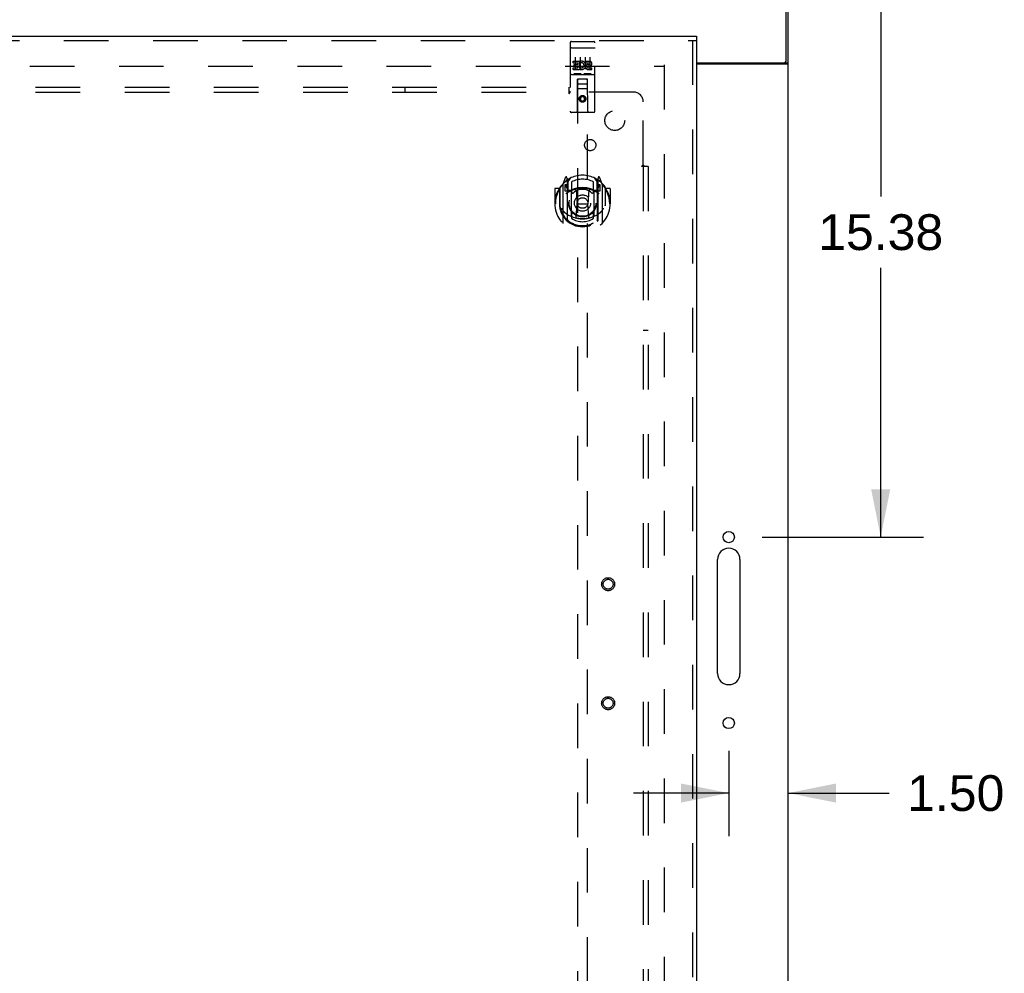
# Model space of a CAD drawing. Header units: inches. Extents: x 0 to 204, y 0 to 132.
# Tile 84 of 99: x 83 to 108, y 63 to 87. Entities that reach past the tile are written whole.
import ezdxf

# ---------------------------------------------------------------- set-up
doc = ezdxf.new("R2010")
doc.units = ezdxf.units.IN
doc.header["$LTSCALE"] = 11.243375
doc.header["$MEASUREMENT"] = 0
doc.linetypes.add('HIDDEN', pattern=[0.2, 0.1, -0.1])
doc.layers.get('0').update_dxf_attribs({"linetype": 'CONTINUOUS'})
for name, color, linetype in [('DEFAULT_2', 8, 'HIDDEN'), ('DIMENSIONS', 7, 'CONTINUOUS'), ('DOOR_ASSEMBLY', 7, 'CONTINUOUS'), ('SUBPANEL', 7, 'CONTINUOUS')]:
    doc.layers.add(name, color=color, linetype=linetype)
doc.styles.get("Standard").update_dxf_attribs({"font": 'arial.ttf'})
doc.dimstyles.new('DIMSTYLE_1', dxfattribs={"dimtxt": 0.901875, "dimasz": 1.2025, "dimexe": 0.09, "dimexo": 0.07, "dimgap": 0.0375, "dimtad": 0, "dimtih": 1, "dimtoh": 1, "dimzin": 4, "dimdsep": 46, "dimtxsty": 'Standard', "dimblk": '_FILLED', "dimblk1": '_FILLED', "dimblk2": '_FILLED', "dimcen": 0.09, "dimadec": 3, "dimazin": 1, "dimtfac": 1, "dimtdec": 3, "dimtofl": 0, "dimtmove": 0, "dimatfit": 3, "dimldrblk": '_FILLED', "dimfxl": 0, "dimtolj": 1, "dimtzin": 4, "dimarcsym": 0})

# ---------------------------------------------------------------- blocks, each defined once
blk = doc.blocks.new('_FILLED')
at = {"color": 0, "linetype": 'ByBlock'}
blk.add_solid([(0, 0), (-1, 0.2), (-1, -0.2)], dxfattribs=at)
blk = doc.blocks.new('*D13')
at = {"layer": 'DIMENSIONS', "color": 2, "linetype": 'Continuous'}
for p, q in [((102.959, 89.46), (105.641, 89.46)), ((104.559, 89.46), (104.559, 82.674)), ((104.559, 74.085), (104.559, 80.87)), ((101.571, 74.085), (105.641, 74.085))]:
    blk.add_line(p, q, dxfattribs=at)
at = {"layer": 'DIMENSIONS', "color": 2, "linetype": 'Continuous', "xscale": 1.2025, "yscale": 1.2025, "zscale": 1.2025}
for p, rotation in [((104.559, 89.46), 90), ((104.559, 74.085), 270)]:
    blk.add_blockref('_FILLED', p, dxfattribs=dict(at, rotation=rotation))
at = {"layer": 'DIMENSIONS', "color": 2, "linetype": 'Continuous', "insert": (104.559, 82.223), "char_height": 0.9019, "width": 3.15153, "attachment_point": 2, "line_spacing_factor": 0.9}
blk.add_mtext('15.38', dxfattribs=at)
blk = doc.blocks.new('*D14')
at = {"layer": 'DIMENSIONS', "color": 2, "linetype": 'Continuous'}
for p, q in [((100.729, 68.695), (100.729, 66.549)), ((100.729, 67.632), (98.324, 67.632)), ((102.229, 67.632), (104.773, 67.632))]:
    blk.add_line(p, q, dxfattribs=at)
at = {"layer": 'DIMENSIONS', "color": 2, "linetype": 'Continuous', "xscale": 1.2025, "yscale": 1.2025, "zscale": 1.2025}
blk.add_blockref('_FILLED', (100.729, 67.632), dxfattribs=at)
at = {"layer": 'DIMENSIONS', "color": 2, "linetype": 'Continuous', "xscale": 1.2025, "yscale": 1.2025, "zscale": 1.2025, "rotation": 180}
blk.add_blockref('_FILLED', (102.229, 67.632), dxfattribs=at)
at = {"layer": 'DIMENSIONS', "color": 2, "linetype": 'Continuous', "insert": (105.224, 68.083), "char_height": 0.9019, "width": 2.45082, "attachment_point": 1, "line_spacing_factor": 0.9}
blk.add_mtext('1.50', dxfattribs=at)

msp = doc.modelspace()

# ---------------------------------------------------------------- linework, layer by layer
at = {"color": 3, "linetype": 'Continuous'}
for p, q in [((102.177, 86.103), (102.177, 89.46)), ((102.229, 9.564), (102.229, 89.356)), ((99.916, 86.043), (102.117, 86.043)), ((99.916, 86.012), (102.188, 86.012)), ((100.448, 70.647), (100.448, 73.522)), ((101.01, 73.522), (101.01, 70.647))]:
    msp.add_line(p, q, dxfattribs=at)
at = {"color": 7, "linetype": 'Continuous'}
for p, q in [((102.125, 86.043), (102.125, 86.042)), ((102.125, 86.042), (102.229, 86.042))]:
    msp.add_line(p, q, dxfattribs=at)
msp.add_lwpolyline([(102.106, 86.012), (102.106, 86.013), (102.106, 86.014), (102.106, 86.016), (102.106, 86.018), (102.107, 86.02), (102.108, 86.021), (102.109, 86.023), (102.11, 86.025), (102.112, 86.026), (102.113, 86.028), (102.115, 86.029), (102.117, 86.03), (102.118, 86.032), (102.12, 86.033), (102.121, 86.035), (102.123, 86.036), (102.124, 86.038), (102.124, 86.039), (102.125, 86.041), (102.125, 86.042)], dxfattribs=at)
at = {"color": 3, "linetype": 'Continuous'}
msp.add_lwpolyline([(102.188, 86.012), (102.19, 86.013), (102.192, 86.015), (102.194, 86.016), (102.197, 86.018), (102.2, 86.019), (102.203, 86.021), (102.206, 86.022), (102.209, 86.024), (102.212, 86.025), (102.215, 86.027), (102.217, 86.028), (102.22, 86.03), (102.222, 86.031), (102.224, 86.033), (102.226, 86.035), (102.227, 86.036), (102.228, 86.038), (102.228, 86.039), (102.229, 86.041), (102.229, 86.042)], dxfattribs=at)
for centre in [(100.729, 74.085), (100.729, 69.397)]:
    msp.add_circle(centre, 0.141, dxfattribs=at)
for centre, radius, start, end in [((102.117, 86.103), 0.06, 270, 360), ((100.729, 73.522), 0.281, 0, 180), ((100.729, 70.647), 0.281, 180, 360)]:
    msp.add_arc(centre, radius, start, end, dxfattribs=at)
at = {"layer": 'DEFAULT_2', "color": 8, "linetype": 'HIDDEN'}
for p, q in [((65.118, 85.96), (99.09, 85.96)), ((99.104, 12.908), (99.104, 86.012))]:
    msp.add_line(p, q, dxfattribs=at)
at = {"layer": 'DOOR_ASSEMBLY', "color": 3, "linetype": 'Continuous'}
for p, q in [((63.729, 86.71), (99.916, 86.71)), ((99.916, 86.606), (99.916, 12.314))]:
    msp.add_line(p, q, dxfattribs=at)
at = {"layer": 'DOOR_ASSEMBLY', "color": 7, "linetype": 'Continuous'}
msp.add_line((99.916, 86.71), (99.916, 86.606), dxfattribs=at)
at = {"layer": 'DOOR_ASSEMBLY', "color": 8, "linetype": 'HIDDEN'}
for p, q in [((63.729, 86.606), (99.916, 86.606)), ((96.729, 86.547), (96.729, 84.822)), ((96.745, 86.418), (96.745, 86.418)), ((96.746, 86.418), (96.745, 86.418)), ((96.747, 86.418), (96.746, 86.418)), ((96.748, 86.418), (96.747, 86.418)), ((96.748, 86.419), (96.748, 86.418)), ((96.75, 86.419), (96.75, 86.419)), ((96.751, 86.419), (96.75, 86.419)), ((96.752, 86.419), (96.751, 86.419)), ((96.753, 86.419), (96.752, 86.419)), ((96.754, 86.419), (96.753, 86.419)), ((96.755, 86.419), (96.754, 86.419)), ((96.755, 86.419), (96.755, 86.419)), ((96.756, 86.419), (96.755, 86.419)), ((96.757, 86.419), (96.756, 86.419)), ((96.758, 86.419), (96.757, 86.419)), ((96.759, 86.419), (96.758, 86.419)), ((96.759, 86.577), (97.324, 86.577)), ((96.759, 86.419), (97.324, 86.419)), ((97.324, 86.419), (97.325, 86.419)), ((97.325, 86.419), (97.326, 86.419)), ((97.326, 86.419), (97.327, 86.419)), ((97.327, 86.419), (97.328, 86.419)), ((97.328, 86.419), (97.328, 86.419)), ((97.328, 86.419), (97.329, 86.419)), ((97.329, 86.419), (97.33, 86.419)), ((97.33, 86.419), (97.331, 86.419)), ((97.331, 86.419), (97.332, 86.419)), ((97.332, 86.419), (97.332, 86.419)), ((97.332, 86.419), (97.333, 86.419)), ((97.333, 86.419), (97.334, 86.419)), ((97.334, 86.419), (97.335, 86.418)), ((97.335, 86.418), (97.336, 86.418)), ((97.336, 86.418), (97.336, 86.418)), ((97.336, 86.418), (97.337, 86.418)), ((97.354, 84.822), (97.354, 86.547)), ((99.812, 86.606), (99.812, 12.314)), ((96.854, 86.186), (96.854, 85.88)), ((96.979, 86.186), (96.979, 85.88)), ((97.104, 86.186), (97.104, 85.88)), ((97.229, 86.186), (97.229, 85.88)), ((96.809, 86.042), (96.809, 86.084)), ((96.809, 86.084), (96.966, 86.084)), ((96.809, 86.042), (96.923, 86.042)), ((96.809, 85.871), (96.809, 85.913)), ((96.809, 85.913), (96.923, 85.913)), ((96.831, 85.957), (96.831, 85.999)), ((96.831, 85.999), (96.923, 85.999)), ((96.831, 85.957), (96.923, 85.957)), ((96.923, 85.999), (96.923, 86.042)), ((96.923, 85.913), (96.923, 85.957)), ((96.966, 85.907), (96.966, 86.084)), ((96.966, 85.907), (96.979, 85.925)), ((96.99, 86.036), (96.973, 86.075)), ((97.122, 86.042), (97.122, 86.084)), ((97.122, 86.084), (97.214, 86.084)), ((97.122, 86.042), (97.214, 86.042)), ((97.182, 85.957), (97.228, 85.957)), ((97.186, 85.998), (97.214, 85.998)), ((97.186, 85.913), (97.278, 85.913)), ((97.278, 85.871), (97.278, 85.913)), ((96.759, 85.749), (97.324, 85.749)), ((96.809, 85.871), (96.966, 85.871)), ((97.002, 85.765), (96.83, 85.765)), ((96.966, 85.871), (96.966, 85.883)), ((96.969, 85.882), (96.966, 85.883)), ((97.252, 85.765), (97.08, 85.765)), ((97.186, 85.871), (97.278, 85.871)), ((96.911, 84.822), (96.915, 85.632)), ((96.916, 85.632), (96.915, 85.632)), ((96.916, 85.632), (96.916, 51.63)), ((97.166, 85.632), (96.916, 85.632)), ((96.956, 85.507), (97.126, 85.507)), ((97.166, 51.63), (97.166, 85.632)), ((97.168, 85.632), (97.166, 85.632)), ((97.171, 84.822), (97.168, 85.632)), ((97.169, 85.382), (96.914, 85.382)), ((97.041, 85.204), (96.979, 85.168)), ((96.979, 85.168), (96.979, 85.096)), ((96.979, 85.168), (96.989, 85.162)), ((97.041, 85.192), (96.989, 85.162)), ((96.989, 85.162), (96.989, 85.101)), ((97.041, 85.204), (97.041, 85.192)), ((97.104, 85.168), (97.041, 85.204)), ((97.094, 85.162), (97.041, 85.192)), ((97.104, 85.168), (97.094, 85.162)), ((97.094, 85.101), (97.094, 85.162)), ((97.104, 85.096), (97.104, 85.168)), ((96.979, 85.096), (96.989, 85.101)), ((96.979, 85.096), (97.041, 85.06)), ((96.989, 85.101), (97.041, 85.071)), ((97.041, 85.071), (97.094, 85.101)), ((97.041, 85.06), (97.104, 85.096)), ((97.041, 85.06), (97.041, 85.071)), ((97.104, 85.096), (97.094, 85.101)), ((97.324, 84.792), (96.759, 84.792)), ((96.541, 82.972), (96.541, 82.004)), ((96.616, 83.158), (96.546, 82.982)), ((96.599, 82.967), (96.599, 82.817)), ((96.666, 82.967), (96.599, 82.967)), ((96.607, 82.959), (96.637, 82.913)), ((96.637, 83.078), (96.637, 83.078)), ((96.637, 83.078), (96.637, 83.078)), ((96.638, 83.078), (96.637, 83.078)), ((96.659, 83.074), (96.645, 83.155)), ((96.659, 82.058), (96.659, 83.074)), ((96.666, 83.027), (96.736, 83.136)), ((96.666, 82.083), (96.666, 83.086)), ((96.669, 83.061), (96.669, 82.854)), ((96.766, 83.039), (96.766, 82.787)), ((97.316, 82.787), (97.316, 83.039)), ((97.346, 83.136), (97.416, 83.027)), ((97.414, 82.854), (97.414, 83.061)), ((97.416, 82.083), (97.416, 83.086)), ((97.484, 82.967), (97.416, 82.967)), ((97.438, 83.155), (97.424, 83.074)), ((97.424, 83.074), (97.424, 82.058)), ((97.445, 83.078), (97.441, 83.081)), ((97.446, 82.913), (97.475, 82.959)), ((97.537, 82.982), (97.467, 83.158)), ((97.484, 82.817), (97.484, 82.967)), ((97.541, 82.004), (97.541, 82.972)), ((96.341, 82.861), (96.341, 82.488)), ((96.459, 82.876), (96.356, 82.876)), ((96.459, 82.876), (96.459, 82.488)), ((96.467, 82.861), (96.459, 82.876)), ((96.466, 82.899), (96.466, 82.441)), ((96.599, 82.817), (96.659, 82.817)), ((96.759, 82.816), (96.686, 82.816)), ((96.689, 82.834), (96.755, 82.834)), ((96.759, 82.175), (96.759, 82.806)), ((96.878, 82.832), (96.909, 82.488)), ((97.204, 82.832), (97.174, 82.488)), ((97.396, 82.816), (97.324, 82.816)), ((97.324, 82.806), (97.324, 82.175)), ((97.328, 82.834), (97.394, 82.834)), ((97.424, 82.817), (97.484, 82.817)), ((97.616, 82.899), (97.616, 82.441)), ((97.624, 82.876), (97.616, 82.861)), ((97.624, 82.488), (97.624, 82.876)), ((97.726, 82.876), (97.624, 82.876)), ((97.741, 82.861), (97.741, 82.488)), ((96.341, 82.488), (96.356, 82.488)), ((96.459, 82.488), (96.474, 82.488)), ((96.466, 82.441), (96.466, 82.439)), ((96.879, 82.149), (96.909, 82.488)), ((96.909, 82.488), (97.174, 82.488)), ((97.204, 82.149), (97.174, 82.488)), ((97.624, 82.488), (97.609, 82.488)), ((97.616, 82.441), (97.616, 82.439)), ((97.726, 82.488), (97.741, 82.488)), ((96.766, 82.225), (96.766, 82.123)), ((97.316, 82.123), (97.316, 82.225))]:
    msp.add_line(p, q, dxfattribs=at)
for points in [[(96.745, 86.418), (96.744, 86.418), (96.744, 86.418), (96.744, 86.418), (96.743, 86.418), (96.743, 86.418), (96.742, 86.418), (96.742, 86.418), (96.742, 86.418), (96.741, 86.418), (96.741, 86.418), (96.741, 86.418), (96.74, 86.417), (96.74, 86.417), (96.74, 86.417), (96.739, 86.417), (96.739, 86.417), (96.739, 86.417), (96.738, 86.417), (96.738, 86.417), (96.738, 86.417), (96.738, 86.417), (96.737, 86.417), (96.737, 86.417), (96.737, 86.417), (96.736, 86.417), (96.736, 86.416), (96.736, 86.416), (96.736, 86.416), (96.735, 86.416), (96.735, 86.416), (96.735, 86.416), (96.735, 86.416), (96.734, 86.416), (96.734, 86.416), (96.734, 86.416), (96.734, 86.416), (96.733, 86.416), (96.733, 86.415), (96.733, 86.415), (96.733, 86.415), (96.733, 86.415), (96.732, 86.415), (96.732, 86.415), (96.732, 86.415), (96.732, 86.415), (96.732, 86.415), (96.731, 86.415), (96.731, 86.415), (96.731, 86.414), (96.731, 86.414), (96.731, 86.414), (96.731, 86.414), (96.73, 86.414), (96.73, 86.414), (96.73, 86.414), (96.73, 86.414), (96.73, 86.414), (96.73, 86.414), (96.73, 86.413), (96.73, 86.413), (96.73, 86.413), (96.729, 86.413), (96.729, 86.413), (96.729, 86.413), (96.729, 86.413), (96.729, 86.413), (96.729, 86.413), (96.729, 86.413), (96.729, 86.412), (96.729, 86.412), (96.729, 86.412), (96.729, 86.412), (96.729, 86.412), (96.729, 86.412), (96.729, 86.412), (96.729, 86.412), (96.729, 86.412)], [(96.75, 86.419), (96.749, 86.419), (96.748, 86.419)], [(97.337, 86.418), (97.338, 86.418), (97.338, 86.418), (97.339, 86.418), (97.339, 86.418), (97.339, 86.418), (97.34, 86.418), (97.34, 86.418), (97.34, 86.418), (97.341, 86.418), (97.341, 86.418), (97.341, 86.418), (97.342, 86.418), (97.342, 86.417), (97.342, 86.417), (97.343, 86.417), (97.343, 86.417), (97.343, 86.417), (97.344, 86.417), (97.344, 86.417), (97.344, 86.417), (97.345, 86.417), (97.345, 86.417), (97.345, 86.417), (97.346, 86.417), (97.346, 86.417), (97.346, 86.417), (97.346, 86.416), (97.347, 86.416), (97.347, 86.416), (97.347, 86.416), (97.347, 86.416), (97.348, 86.416), (97.348, 86.416), (97.348, 86.416), (97.348, 86.416), (97.349, 86.416), (97.349, 86.416), (97.349, 86.416), (97.349, 86.415), (97.35, 86.415), (97.35, 86.415), (97.35, 86.415), (97.35, 86.415), (97.35, 86.415), (97.351, 86.415), (97.351, 86.415), (97.351, 86.415), (97.351, 86.415), (97.351, 86.415), (97.351, 86.414), (97.352, 86.414), (97.352, 86.414), (97.352, 86.414), (97.352, 86.414), (97.352, 86.414), (97.352, 86.414), (97.352, 86.414), (97.353, 86.414), (97.353, 86.414), (97.353, 86.413), (97.353, 86.413), (97.353, 86.413), (97.353, 86.413), (97.353, 86.413), (97.353, 86.413), (97.353, 86.413), (97.353, 86.413), (97.353, 86.413), (97.354, 86.413), (97.354, 86.412), (97.354, 86.412), (97.354, 86.412), (97.354, 86.412), (97.354, 86.412), (97.354, 86.412), (97.354, 86.412), (97.354, 86.412), (97.354, 86.412)], [(96.83, 85.765), (96.83, 85.765), (96.83, 85.765), (96.83, 85.765), (96.83, 85.765), (96.829, 85.765), (96.829, 85.765), (96.829, 85.765), (96.829, 85.765), (96.829, 85.765), (96.828, 85.765), (96.828, 85.765), (96.828, 85.765), (96.828, 85.765), (96.828, 85.765), (96.828, 85.765), (96.827, 85.765), (96.827, 85.765), (96.827, 85.765), (96.827, 85.765), (96.827, 85.765), (96.827, 85.765), (96.826, 85.765), (96.826, 85.765), (96.826, 85.765), (96.826, 85.765), (96.826, 85.765), (96.826, 85.765), (96.826, 85.766), (96.826, 85.766), (96.825, 85.766), (96.825, 85.766), (96.825, 85.766), (96.825, 85.766), (96.825, 85.766), (96.825, 85.766), (96.825, 85.766), (96.825, 85.766), (96.825, 85.766), (96.824, 85.766), (96.824, 85.766), (96.824, 85.766), (96.824, 85.766), (96.824, 85.766), (96.824, 85.766), (96.824, 85.766), (96.824, 85.766)], [(97.009, 85.766), (97.009, 85.766), (97.009, 85.766), (97.008, 85.766), (97.008, 85.766), (97.008, 85.766), (97.008, 85.766), (97.008, 85.766), (97.008, 85.766), (97.008, 85.766), (97.008, 85.766), (97.008, 85.766), (97.008, 85.766), (97.007, 85.766), (97.007, 85.766), (97.007, 85.766), (97.007, 85.766), (97.007, 85.766), (97.007, 85.766), (97.007, 85.765), (97.007, 85.765), (97.006, 85.765), (97.006, 85.765), (97.006, 85.765), (97.006, 85.765), (97.006, 85.765), (97.006, 85.765), (97.006, 85.765), (97.005, 85.765), (97.005, 85.765), (97.005, 85.765), (97.005, 85.765), (97.005, 85.765), (97.005, 85.765), (97.005, 85.765), (97.004, 85.765), (97.004, 85.765), (97.004, 85.765), (97.004, 85.765), (97.004, 85.765), (97.003, 85.765), (97.003, 85.765), (97.003, 85.765), (97.003, 85.765), (97.003, 85.765), (97.002, 85.765)], [(97.08, 85.765), (97.08, 85.765), (97.08, 85.765), (97.08, 85.765), (97.08, 85.765), (97.079, 85.765), (97.079, 85.765), (97.079, 85.765), (97.079, 85.765), (97.079, 85.765), (97.078, 85.765), (97.078, 85.765), (97.078, 85.765), (97.078, 85.765), (97.078, 85.765), (97.078, 85.765), (97.077, 85.765), (97.077, 85.765), (97.077, 85.765), (97.077, 85.765), (97.077, 85.765), (97.077, 85.765), (97.076, 85.765), (97.076, 85.765), (97.076, 85.765), (97.076, 85.765), (97.076, 85.765), (97.076, 85.765), (97.076, 85.766), (97.076, 85.766), (97.075, 85.766), (97.075, 85.766), (97.075, 85.766), (97.075, 85.766), (97.075, 85.766), (97.075, 85.766), (97.075, 85.766), (97.075, 85.766), (97.075, 85.766), (97.074, 85.766), (97.074, 85.766), (97.074, 85.766), (97.074, 85.766), (97.074, 85.766), (97.074, 85.766), (97.074, 85.766), (97.074, 85.766)], [(97.259, 85.766), (97.259, 85.766), (97.259, 85.766), (97.258, 85.766), (97.258, 85.766), (97.258, 85.766), (97.258, 85.766), (97.258, 85.766), (97.258, 85.766), (97.258, 85.766), (97.258, 85.766), (97.258, 85.766), (97.258, 85.766), (97.257, 85.766), (97.257, 85.766), (97.257, 85.766), (97.257, 85.766), (97.257, 85.766), (97.257, 85.766), (97.257, 85.765), (97.257, 85.765), (97.256, 85.765), (97.256, 85.765), (97.256, 85.765), (97.256, 85.765), (97.256, 85.765), (97.256, 85.765), (97.256, 85.765), (97.255, 85.765), (97.255, 85.765), (97.255, 85.765), (97.255, 85.765), (97.255, 85.765), (97.255, 85.765), (97.255, 85.765), (97.254, 85.765), (97.254, 85.765), (97.254, 85.765), (97.254, 85.765), (97.254, 85.765), (97.253, 85.765), (97.253, 85.765), (97.253, 85.765), (97.253, 85.765), (97.253, 85.765), (97.252, 85.765)], [(96.496, 82.927), (96.497, 82.928), (96.497, 82.929), (96.498, 82.929), (96.499, 82.93), (96.499, 82.931), (96.5, 82.932), (96.501, 82.932), (96.502, 82.933), (96.502, 82.934), (96.503, 82.935), (96.504, 82.935), (96.505, 82.936), (96.505, 82.937), (96.506, 82.938), (96.507, 82.938), (96.508, 82.939), (96.509, 82.94), (96.51, 82.94), (96.51, 82.941), (96.511, 82.942), (96.512, 82.942), (96.513, 82.943), (96.514, 82.943), (96.515, 82.944), (96.515, 82.944), (96.516, 82.945), (96.517, 82.945), (96.518, 82.946), (96.519, 82.946), (96.52, 82.947), (96.521, 82.947), (96.522, 82.948), (96.523, 82.948), (96.524, 82.949)], [(97.559, 82.949), (97.56, 82.948), (97.561, 82.948), (97.562, 82.947), (97.563, 82.947), (97.563, 82.946), (97.564, 82.946), (97.565, 82.945), (97.566, 82.945), (97.567, 82.944), (97.568, 82.944), (97.569, 82.943), (97.57, 82.943), (97.57, 82.942), (97.571, 82.942), (97.572, 82.941), (97.573, 82.94), (97.574, 82.94), (97.575, 82.939), (97.575, 82.938), (97.576, 82.938), (97.577, 82.937), (97.578, 82.936), (97.579, 82.935), (97.579, 82.935), (97.58, 82.934), (97.581, 82.933), (97.582, 82.932), (97.582, 82.932), (97.583, 82.931), (97.584, 82.93), (97.585, 82.929), (97.585, 82.929), (97.586, 82.928), (97.587, 82.927)], [(96.509, 82.375), (96.512, 82.369), (96.515, 82.364), (96.518, 82.359), (96.521, 82.355), (96.524, 82.35), (96.526, 82.346), (96.529, 82.342), (96.532, 82.338), (96.534, 82.334), (96.537, 82.331), (96.539, 82.327), (96.541, 82.324), (96.544, 82.321), (96.546, 82.318), (96.548, 82.315), (96.551, 82.312), (96.553, 82.309), (96.555, 82.307), (96.557, 82.304), (96.559, 82.302), (96.561, 82.299), (96.563, 82.297), (96.565, 82.295), (96.567, 82.293), (96.569, 82.291), (96.57, 82.289), (96.572, 82.287), (96.574, 82.285), (96.576, 82.283), (96.577, 82.282), (96.579, 82.28), (96.581, 82.279), (96.582, 82.277), (96.584, 82.276), (96.585, 82.274), (96.587, 82.273)], [(97.496, 82.273), (97.497, 82.274), (97.499, 82.276), (97.5, 82.277), (97.502, 82.279), (97.503, 82.28), (97.505, 82.282), (97.507, 82.283), (97.508, 82.285), (97.51, 82.287), (97.512, 82.289), (97.514, 82.291), (97.516, 82.293), (97.518, 82.295), (97.52, 82.297), (97.522, 82.299), (97.524, 82.302), (97.526, 82.304), (97.528, 82.307), (97.53, 82.309), (97.532, 82.312), (97.534, 82.315), (97.536, 82.318), (97.539, 82.321), (97.541, 82.324), (97.543, 82.327), (97.546, 82.331), (97.548, 82.334), (97.551, 82.338), (97.554, 82.342), (97.556, 82.346), (97.559, 82.35), (97.562, 82.355), (97.565, 82.359), (97.568, 82.364), (97.571, 82.369), (97.574, 82.375)], [(96.524, 82.027), (96.523, 82.028), (96.522, 82.028), (96.521, 82.029), (96.52, 82.029), (96.519, 82.03), (96.518, 82.03), (96.517, 82.031), (96.516, 82.031), (96.515, 82.032), (96.515, 82.032), (96.514, 82.033), (96.513, 82.033), (96.512, 82.034), (96.511, 82.035), (96.51, 82.035), (96.51, 82.036), (96.509, 82.036), (96.508, 82.037), (96.507, 82.038), (96.506, 82.038), (96.505, 82.039), (96.505, 82.04), (96.504, 82.041), (96.503, 82.041), (96.502, 82.042), (96.502, 82.043), (96.501, 82.044), (96.5, 82.044), (96.499, 82.045), (96.499, 82.046), (96.498, 82.047), (96.497, 82.048), (96.497, 82.048), (96.496, 82.049)], [(97.229, 82.131), (97.224, 82.13), (97.218, 82.128), (97.213, 82.127), (97.208, 82.126), (97.202, 82.124), (97.197, 82.123), (97.191, 82.122), (97.186, 82.121), (97.18, 82.119), (97.175, 82.118), (97.169, 82.117), (97.164, 82.116), (97.158, 82.115), (97.153, 82.114), (97.147, 82.114), (97.142, 82.113), (97.136, 82.112), (97.131, 82.111), (97.125, 82.111), (97.119, 82.11), (97.114, 82.109), (97.108, 82.109), (97.103, 82.108), (97.097, 82.108), (97.092, 82.107), (97.086, 82.107), (97.08, 82.107), (97.075, 82.106), (97.069, 82.106), (97.064, 82.106), (97.058, 82.106), (97.052, 82.106), (97.047, 82.106), (97.041, 82.106), (97.036, 82.106), (97.03, 82.106), (97.024, 82.106), (97.019, 82.106), (97.013, 82.106), (97.008, 82.106), (97.002, 82.107), (96.997, 82.107), (96.991, 82.107), (96.985, 82.108), (96.98, 82.108), (96.974, 82.109), (96.969, 82.109), (96.963, 82.11), (96.958, 82.111), (96.952, 82.111), (96.946, 82.112), (96.941, 82.113), (96.935, 82.114), (96.93, 82.114), (96.924, 82.115), (96.919, 82.116), (96.913, 82.117), (96.908, 82.118), (96.902, 82.119), (96.897, 82.121), (96.891, 82.122), (96.886, 82.123), (96.88, 82.124), (96.875, 82.126), (96.87, 82.127), (96.864, 82.128), (96.859, 82.13), (96.853, 82.131)], [(97.587, 82.049), (97.586, 82.048), (97.585, 82.048), (97.585, 82.047), (97.584, 82.046), (97.583, 82.045), (97.582, 82.044), (97.582, 82.044), (97.581, 82.043), (97.58, 82.042), (97.579, 82.041), (97.579, 82.041), (97.578, 82.04), (97.577, 82.039), (97.576, 82.038), (97.575, 82.038), (97.575, 82.037), (97.574, 82.036), (97.573, 82.036), (97.572, 82.035), (97.571, 82.035), (97.57, 82.034), (97.57, 82.033), (97.569, 82.033), (97.568, 82.032), (97.567, 82.032), (97.566, 82.031), (97.565, 82.031), (97.564, 82.03), (97.563, 82.03), (97.563, 82.029), (97.562, 82.029), (97.561, 82.028), (97.56, 82.028), (97.559, 82.027)]]:
    msp.add_lwpolyline(points, dxfattribs=at)
for centre, radius in [((97.041, 85.132), 0.085), ((97.041, 85.132), 0.0845), ((97.041, 82.506), 0.35), ((97.041, 82.506), 0.335), ((97.041, 82.506), 0.205), ((97.041, 82.506), 0.133), ((97.687, 72.897), 0.164), ((97.687, 72.897), 0.124), ((97.687, 69.897), 0.164), ((97.687, 69.897), 0.124)]:
    msp.add_circle(centre, radius, dxfattribs=at)
for centre, radius, start, end in [((96.759, 86.547), 0.03, 90, 180), ((97.324, 86.547), 0.03, 0, 90), ((97.015, 85.977), 0.107, 244.2636, 113.4027), ((97.015, 85.977), 0.0639, 234.8895, 113.4026), ((97.186, 85.934), 0.0635, 90, 270), ((97.186, 85.935), 0.0219, 100.307, 270), ((97.214, 86.02), 0.0644, 282.2995, 90.0775), ((97.214, 86.02), 0.0219, 269.9011, 90), ((96.759, 85.719), 0.03, 90, 180), ((97.324, 85.719), 0.03, 0, 90), ((96.956, 85.592), 0.04, 90, 180), ((96.956, 85.547), 0.04, 180, 270), ((97.126, 85.592), 0.04, 0, 90), ((97.126, 85.547), 0.04, 270, 360), ((96.759, 84.822), 0.03, 180, 270), ((96.881, 84.822), 0.03, 270, 360), ((97.201, 84.822), 0.03, 180, 270), ((97.324, 84.822), 0.03, 270, 360), ((97.041, 82.506), 0.7, 35.2961, 144.7039), ((96.63, 83.152), 0.015, 10, 158.1959), ((97.453, 83.152), 0.015, 21.8041, 170), ((97.041, 82.488), 0.7, 125.5126, 54.4874), ((96.556, 82.972), 0.015, 135.0748, 180), ((96.611, 82.962), 0.005, 90, 212.6792), ((96.646, 83.042), 0.02, 0, 125.5126), ((96.649, 83.061), 0.02, 0, 125.2543), ((96.478, 82.812), 0.188, 0, 32.6792), ((96.686, 83.086), 0.02, 121.4688, 179.9992), ((97.041, 82.506), 0.6, 62.7204, 117.2796), ((97.396, 83.086), 0.02, 0, 58.5295), ((97.434, 83.061), 0.02, 54.7457, 180), ((97.436, 83.042), 0.02, 54.4874, 180), ((97.604, 82.812), 0.188, 147.3208, 180), ((97.471, 82.962), 0.005, 327.3208, 90), ((97.526, 82.972), 0.015, 0, 44.9252), ((96.356, 82.861), 0.015, 90, 180), ((97.041, 82.488), 0.685, 146.9885, 180), ((96.486, 82.899), 0.02, 144.7039, 180), ((97.041, 82.176), 0.7, 53.2319, 126.7681), ((96.686, 82.836), 0.02, 180, 270), ((96.689, 82.854), 0.02, 180, 270), ((96.755, 82.854), 0.02, 270, 293.464), ((96.774, 82.806), 0.015, 112.9863, 180), ((97.041, 82.194), 0.7, 66.536, 113.464), ((96.796, 82.787), 0.03, 180, 311.1261), ((97.041, 82.506), 0.343, 48.8739, 131.1261), ((96.858, 82.83), 0.02, 5.0796, 105.6131), ((97.224, 82.83), 0.02, 74.3869, 174.9204), ((97.286, 82.787), 0.03, 228.8739, 360), ((97.309, 82.806), 0.015, 0, 67.0137), ((97.328, 82.854), 0.02, 246.536, 270), ((97.394, 82.854), 0.02, 270, 360), ((97.396, 82.836), 0.02, 270, 360), ((97.596, 82.899), 0.02, 0, 35.2961), ((97.041, 82.488), 0.685, 0, 33.0115), ((97.726, 82.861), 0.015, 0, 90), ((97.041, 82.491), 0.583, 180.2464, 359.7536), ((96.486, 82.441), 0.02, 180, 187.6622), ((97.041, 82.516), 0.58, 187.6622, 352.3378), ((97.596, 82.441), 0.02, 352.3378, 360), ((97.041, 82.806), 0.7, 229.529, 310.471), ((96.774, 82.175), 0.015, 180, 247.0137), ((96.796, 82.225), 0.03, 48.8739, 180), ((97.041, 82.506), 0.343, 228.8739, 311.1261), ((97.286, 82.225), 0.03, 0, 131.1261), ((97.309, 82.175), 0.015, 292.9863, 360), ((96.556, 82.004), 0.015, 180, 224.9252), ((96.674, 82.058), 0.015, 180, 229.6413), ((96.686, 82.083), 0.02, 180, 230.6594), ((97.041, 82.516), 0.48, 235.0461, 304.9539), ((96.859, 82.15), 0.02, 254.4248, 354.9204), ((97.224, 82.15), 0.02, 185.0796, 285.5752), ((97.396, 82.083), 0.02, 309.3378, 359.9984), ((97.409, 82.058), 0.015, 310.3587, 360), ((97.526, 82.004), 0.015, 315.0748, 360)]:
    msp.add_arc(centre, radius, start, end, dxfattribs=at)
at = {"layer": 'SUBPANEL', "color": 8, "linetype": 'HIDDEN'}
for p, q in [((67.51, 85.428), (96.698, 85.428)), ((92.573, 85.303), (92.573, 85.428)), ((96.698, 85.428), (96.698, 85.342)), ((67.51, 85.303), (96.698, 85.303)), ((96.698, 85.342), (96.698, 85.262)), ((98.323, 85.303), (96.733, 85.303)), ((98.573, 83.464), (98.573, 85.053)), ((98.611, 83.428), (98.532, 83.428)), ((98.573, 83.428), (98.573, 15.491)), ((98.591, 83.445), (98.585, 83.452)), ((98.698, 83.428), (98.611, 83.428)), ((98.698, 83.428), (98.698, 15.491)), ((98.573, 79.303), (98.698, 79.303))]:
    msp.add_line(p, q, dxfattribs=at)
for points in [[(96.698, 85.342), (96.699, 85.34), (96.701, 85.338), (96.702, 85.335), (96.704, 85.334), (96.705, 85.332), (96.707, 85.33), (96.708, 85.328), (96.71, 85.327), (96.711, 85.325), (96.713, 85.323), (96.715, 85.322)], [(96.698, 85.262), (96.699, 85.263), (96.701, 85.264), (96.703, 85.265), (96.704, 85.266), (96.706, 85.267), (96.707, 85.268), (96.709, 85.269), (96.71, 85.271), (96.712, 85.272), (96.713, 85.274), (96.715, 85.276), (96.716, 85.278), (96.717, 85.28), (96.719, 85.282), (96.72, 85.284), (96.723, 85.289)], [(96.715, 85.322), (96.721, 85.316), (96.723, 85.314), (96.725, 85.312), (96.727, 85.31), (96.728, 85.308), (96.73, 85.306), (96.731, 85.305), (96.733, 85.303)], [(96.723, 85.289), (96.724, 85.291), (96.726, 85.293), (96.727, 85.296), (96.729, 85.298), (96.73, 85.3), (96.731, 85.302), (96.733, 85.303)], [(98.532, 83.428), (98.532, 83.43), (98.533, 83.432), (98.534, 83.433), (98.535, 83.435), (98.536, 83.437), (98.537, 83.438), (98.538, 83.44), (98.54, 83.441), (98.542, 83.443), (98.543, 83.444), (98.545, 83.445), (98.547, 83.447), (98.549, 83.448), (98.551, 83.449), (98.553, 83.451)], [(98.553, 83.451), (98.558, 83.453), (98.56, 83.455), (98.563, 83.456), (98.565, 83.458), (98.567, 83.459), (98.569, 83.461), (98.571, 83.462), (98.573, 83.464)], [(98.585, 83.452), (98.583, 83.454), (98.581, 83.456), (98.579, 83.457), (98.577, 83.459), (98.576, 83.461), (98.574, 83.462), (98.573, 83.464)], [(98.611, 83.428), (98.609, 83.43), (98.607, 83.431), (98.605, 83.433), (98.603, 83.435), (98.601, 83.436), (98.599, 83.438), (98.597, 83.439), (98.596, 83.441), (98.594, 83.442), (98.593, 83.444), (98.591, 83.445)]]:
    msp.add_lwpolyline(points, dxfattribs=at)
for centre, radius in [((97.854, 84.585), 0.25), ((97.235, 83.966), 0.141)]:
    msp.add_circle(centre, radius, dxfattribs=at)
msp.add_arc((98.323, 85.053), 0.25, 0, 90, dxfattribs=at)

# ---------------------------------------------------------------- dimensions: what is measured, and where the dimension line sits
at = {"layer": 'DIMENSIONS', "color": 2, "linetype": 'Continuous'}
for base, p1, p2, angle, picture, middle in [((104.558668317, 74.084522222), (102.888511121, 89.459522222), (101.500511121, 74.084522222), 270, '*D13', (104.595310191, 81.766991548)), ((100.729, 67.632), (102.229, 86.012), (100.729, 66.479), 180, '*D14', (106.489, 67.627))]:
    dim = msp.add_linear_dim(base=base, p1=p1, p2=p2, angle=angle, dimstyle='DIMSTYLE_1', dxfattribs=at)
    dim.commit()
    dim.dimension.update_dxf_attribs({"geometry": picture, "text_midpoint": middle, "dimtype": 160})

doc.saveas('drawing.dxf')
